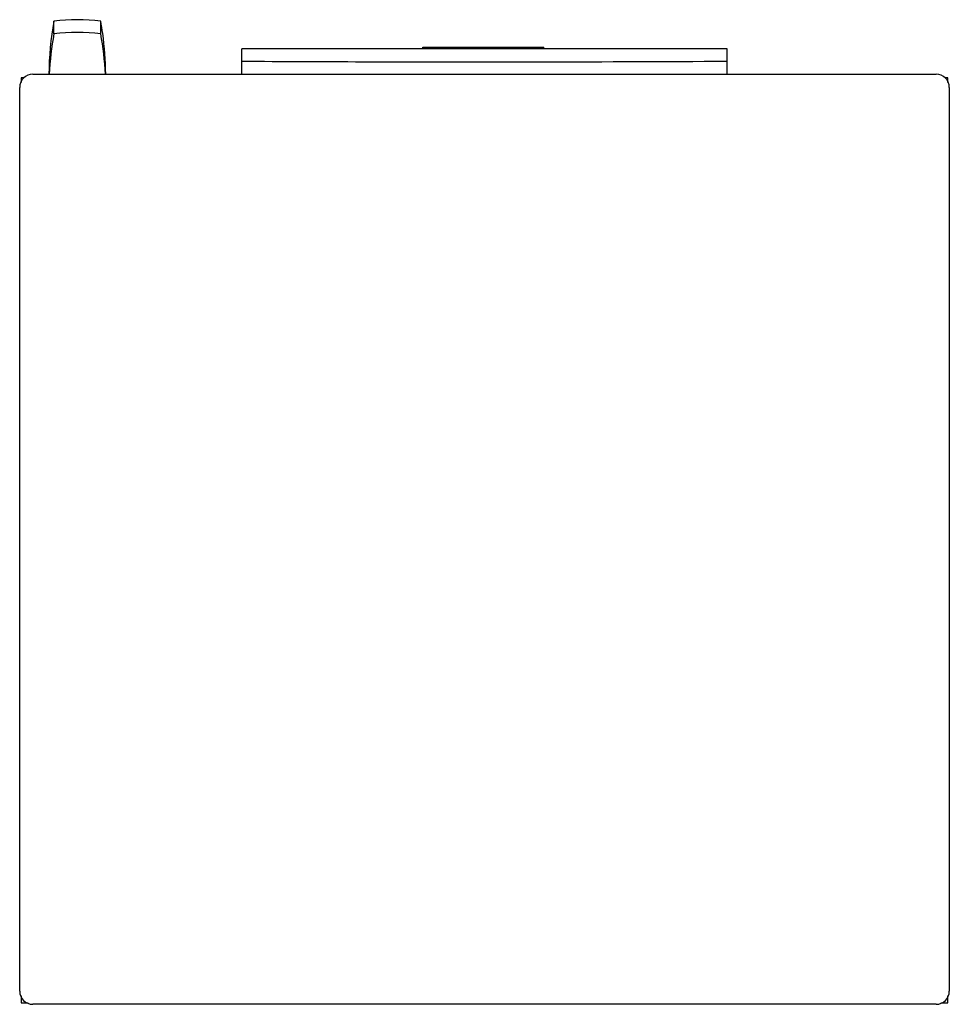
# Model space of a CAD drawing. Header units: millimetres. Extents: x 90 to 695, y 223 to 864.
import ezdxf

# ---------------------------------------------------------------- set-up
doc = ezdxf.new("R2010")
doc.units = ezdxf.units.MM
doc.header["$LTSCALE"] = 70.503412
doc.layers.get('0').update_dxf_attribs({"linetype": 'CONTINUOUS'})

msp = doc.modelspace()

# ---------------------------------------------------------------- linework, layer by layer
at = {"color": 7, "linetype": 'Continuous'}
for p, q in [((112.74, 862.68), (112.74, 862.68)), ((112.74, 854.46), (112.74, 862.68)), ((143.2, 854.46), (143.2, 862.68)), ((352.77, 844.73), (352.8, 845.73)), ((352.8, 845.73), (431.48, 845.73)), ((358.8, 844.73), (358.8, 845.73)), ((425.47, 844.73), (425.48, 845.73)), ((431.51, 844.73), (431.48, 845.73)), ((235.11, 828.23), (235.11, 844.72)), ((550.83, 844.72), (235.11, 844.72)), ((550.83, 828.23), (550.83, 844.72)), ((99.07, 828.23), (686.87, 828.23)), ((91.47, 825.73), (91.47, 822.7)), ((93.16, 825.73), (91.47, 825.73)), ((694.47, 825.73), (692.78, 825.73)), ((694.47, 822.7), (694.47, 825.73)), ((90.47, 231.83), (90.47, 819.63)), ((695.47, 819.63), (695.47, 231.83)), ((91.47, 228.76), (91.47, 224.23)), ((91.47, 224.23), (95.99, 224.23)), ((689.94, 224.23), (694.47, 224.23)), ((694.47, 224.23), (694.47, 228.75)), ((686.87, 223.23), (99.07, 223.23))]:
    msp.add_line(p, q, dxfattribs=at)
msp.add_lwpolyline([(550.83, 844.72), (445.67, 844.73), (340.27, 844.73), (235.11, 844.72)], dxfattribs=at)
for centre, radius, start, end in [((312.31, 826.43), 202.84, 169.70365, 179.49024), ((127.97, 742.85), 120.8, 82.75511, 97.24489), ((-55.85, 826.5), 202.31, 7.99929, 10.30358), ((304.55, 818.88), 195.08, 169.49186, 177.25176), ((127.97, 732.29), 123.11, 82.89308, 97.10692), ((-47.95, 818.95), 194.42, 2.73509, 10.52135), ((-56.35, 826.43), 202.82, 0.50717, 7.99708), ((99.07, 819.63), 8.6, 90, 180), ((686.87, 819.63), 8.6, 0, 90), ((99.07, 231.83), 8.6, 180, 270), ((686.87, 231.83), 8.6, 270, 360)]:
    msp.add_arc(centre, radius, start, end, dxfattribs=at)
msp.add_open_spline([(235.11, 836.64), (261.39, 836.5), (366.62, 836.1), (471.87, 836.24), (550.83, 836.64)], degree=3, knots=[0, 0, 0, 0, 0.249676, 1, 1, 1, 1], dxfattribs=at)

doc.saveas('drawing.dxf')
